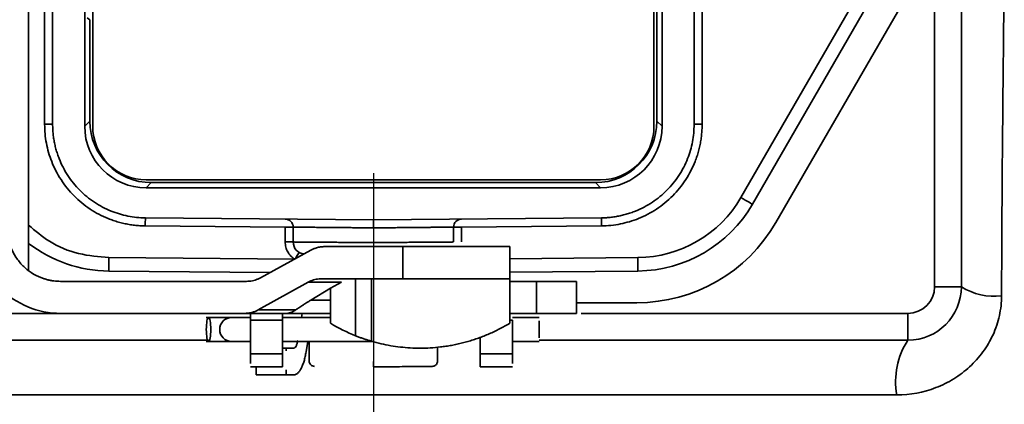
# Model space of a CAD drawing. Header units: millimetres. Extents: x 0 to 134, y 6 to 183.
# Tile 7 of 13: x 124.031 to 126.487, y 75.995 to 76.954. Entities that reach past the tile are written whole.
import ezdxf

# ---------------------------------------------------------------- set-up
doc = ezdxf.new("R2010")
doc.units = ezdxf.units.MM
doc.layers.add('SLD-0', color=179, linetype='Continuous')
doc.layers.add('标注层', color=7, linetype='Continuous')
doc.styles.add('SLDTEXTSTYLE1', font='GOTHIC.TTF', dxfattribs={"width": 0.79431})
doc.styles.add('SLDTEXTSTYLE2', font='GOTHIC.TTF', dxfattribs={"width": 0.913})
doc.dimstyles.new('SLDDIMSTYLE0', dxfattribs={"dimtxt": 2.5, "dimasz": 3.5, "dimexe": 0, "dimexo": 0.0625, "dimtad": 2, "dimlfac": 15, "dimrnd": 1e-09, "dimzin": 12, "dimdsep": 46, "dimtxsty": 'SLDTEXTSTYLE1', "dimblk1": 'NONE', "dimblk2": 'NONE', "dimsah": 1, "dimcen": 0.09, "dimadec": 0, "dimazin": 3, "dimtfac": 1, "dimtofl": 0, "dimtmove": 0, "dimatfit": 3, "dimldrblk": 'NONE', "dimfxl": 0, "dimfrac": 2, "dimtolj": 1, "dimtzin": 12, "dimarcsym": 0})

# ---------------------------------------------------------------- blocks, each defined once
blk = doc.blocks.new('_D_1')
at = {"layer": '标注层'}
for p, q in [((112.8029, 88.6482), (112.8029, 68.8888)), ((124.9129, 76.5715), (124.9129, 68.8888)), ((112.8029, 69.3888), (124.9129, 69.3888))]:
    blk.add_line(p, q, dxfattribs=at)
for points in [[(112.8029, 69.3888), (114.8029, 69.1388), (114.8029, 69.6388)], [(124.9129, 69.3888), (122.9129, 69.6388), (122.9129, 69.1388)]]:
    blk.add_solid(points, dxfattribs=at)
at = {"layer": '标注层', "insert": (114.5506, 72.6115), "char_height": 2.5, "attachment_point": 1, "style": 'SLDTEXTSTYLE2'}
blk.add_mtext('181.65', dxfattribs=at)
blk = doc.blocks.new('_NONE')

msp = doc.modelspace()

# ---------------------------------------------------------------- linework, layer by layer
at = {"layer": 'SLD-0', "color": 179, "linetype": 'Continuous', "lineweight": 35}
for p, q in [((126.37959, 78.22149), (126.37959, 76.28816)), ((124.05292, 76.32794), (124.05292, 78.18185)), ((124.09292, 76.69311), (124.09292, 77.81654)), ((124.11292, 77.81654), (124.11292, 76.69311)), ((124.19292, 77.8215), (124.19292, 76.68815)), ((125.61292, 77.82149), (125.61292, 76.68816)), ((125.62012, 77.8087), (125.62012, 76.70095)), ((125.63292, 76.68815), (125.63292, 77.8215)), ((125.71292, 76.69311), (125.71292, 77.81654)), ((125.73292, 77.81654), (125.73292, 76.69311)), ((126.17273, 77.10483), (125.82963, 76.51057)), ((126.20159, 77.08816), (125.8585, 76.49391)), ((126.2651, 77.05149), (125.91677, 76.44816)), ((124.21292, 76.68816), (124.21292, 76.97465)), ((124.20572, 76.95396), (124.19917, 76.95866)), ((124.20572, 76.70095), (124.20572, 76.95396)), ((124.19292, 76.68815), (124.20572, 76.70095)), ((125.62012, 76.70095), (125.63292, 76.68815)), ((124.09292, 76.69311), (124.11292, 76.69311)), ((125.73292, 76.69311), (125.71292, 76.69311)), ((125.47959, 76.55483), (124.34625, 76.55483)), ((124.35905, 76.54763), (124.34625, 76.53483)), ((124.34625, 76.53483), (125.47959, 76.53483)), ((125.46679, 76.54763), (124.35905, 76.54763)), ((125.47959, 76.53483), (125.46679, 76.54763)), ((125.83527, 76.50732), (125.82963, 76.51057)), ((125.84068, 76.50419), (125.83527, 76.50732)), ((125.84567, 76.50131), (125.84068, 76.50419)), ((125.85005, 76.49879), (125.84567, 76.50131)), ((125.85364, 76.49671), (125.85005, 76.49879)), ((125.8563, 76.49517), (125.85364, 76.49671)), ((125.85795, 76.49423), (125.8563, 76.49517)), ((125.8585, 76.49391), (125.85795, 76.49423)), ((124.34416, 76.45393), (124.34419, 76.45642)), ((124.34419, 76.45642), (124.3442, 76.45827)), ((124.3442, 76.45827), (124.34421, 76.45941)), ((124.34421, 76.45941), (124.34422, 76.45979)), ((124.34422, 76.45979), (124.91292, 76.45483)), ((124.91292, 76.45483), (125.48162, 76.45979)), ((125.48163, 76.45941), (125.48162, 76.45979)), ((125.48163, 76.45827), (125.48163, 76.45941)), ((125.48165, 76.45642), (125.48163, 76.45827)), ((125.48167, 76.45393), (125.48165, 76.45642)), ((124.34404, 76.43979), (124.34408, 76.44369)), ((124.69292, 76.43675), (124.34404, 76.43979)), ((124.34408, 76.44369), (124.34411, 76.44744)), ((124.34411, 76.44744), (124.34414, 76.4509)), ((124.34414, 76.4509), (124.34416, 76.45393)), ((124.69292, 76.39965), (124.69292, 76.43675)), ((124.71292, 76.43675), (124.71292, 76.39965)), ((125.11292, 76.43675), (125.11292, 76.39965)), ((125.4818, 76.43979), (125.13292, 76.43675)), ((125.13292, 76.43675), (125.13292, 76.39965)), ((125.4817, 76.4509), (125.48167, 76.45393)), ((125.48173, 76.44744), (125.4817, 76.4509)), ((125.48176, 76.44369), (125.48173, 76.44744)), ((125.4818, 76.43979), (125.48176, 76.44369)), ((124.71292, 76.39965), (124.69292, 76.39965)), ((124.98625, 76.38816), (124.79237, 76.38816)), ((124.98625, 76.38816), (124.98625, 76.30816)), ((125.25292, 76.38816), (125.25292, 76.30816)), ((124.75723, 76.37923), (124.6316, 76.31043)), ((124.6559, 76.32374), (124.2531, 76.32725)), ((124.78488, 76.30816), (124.98625, 76.30816)), ((124.86871, 76.30816), (124.86871, 76.1658)), ((124.90862, 76.15205), (124.90862, 76.30816)), ((125.57273, 76.32725), (125.25292, 76.32446)), ((125.25292, 76.30816), (125.25292, 76.19681)), ((124.59645, 76.30149), (124.13292, 76.30149)), ((124.62581, 76.23043), (124.75012, 76.29923)), ((124.83305, 76.29923), (124.75012, 76.29923)), ((124.75715, 76.25483), (124.80625, 76.2844)), ((124.83305, 76.29923), (124.80625, 76.2844)), ((124.80625, 76.2844), (124.80625, 76.25483)), ((125.31959, 76.30149), (125.25292, 76.30149)), ((125.31959, 76.22149), (125.31959, 76.30149)), ((125.41959, 76.22149), (125.41959, 76.30149)), ((126.37959, 76.28816), (126.31292, 76.28816)), ((124.80625, 76.25483), (124.75715, 76.25483)), ((124.80625, 76.25483), (124.80625, 76.19681)), ((125.57036, 76.24816), (125.41959, 76.24816)), ((124.59104, 76.22149), (124.13292, 76.22149)), ((124.55959, 76.21149), (124.4961, 76.21149)), ((124.60625, 76.21149), (124.55959, 76.21149)), ((124.69416, 76.22149), (124.59104, 76.22149)), ((124.71965, 76.23043), (124.62581, 76.23043)), ((124.80625, 76.21149), (124.68625, 76.21149)), ((124.80625, 76.22149), (124.69416, 76.22149)), ((124.73523, 76.22149), (124.73364, 76.21149)), ((125.31959, 76.22149), (125.25292, 76.22149)), ((125.32634, 76.21149), (125.25959, 76.21149)), ((126.24625, 76.15483), (126.24625, 76.22149)), ((124.68625, 76.20508), (124.60625, 76.20508)), ((124.60625, 76.20508), (124.60625, 76.12098)), ((124.68625, 76.20508), (124.68625, 76.12098)), ((125.25959, 76.12098), (125.25959, 76.20508)), ((125.17959, 76.12098), (125.17959, 76.1628)), ((124.50167, 76.15483), (123.57959, 76.15483)), ((124.4961, 76.15149), (124.55959, 76.15149)), ((124.55959, 76.15149), (124.6061, 76.15149)), ((124.68625, 76.15149), (124.91165, 76.15149)), ((124.74514, 76.1259), (124.74922, 76.15149)), ((124.75292, 76.15149), (124.75292, 76.10131)), ((125.07292, 76.10131), (125.07292, 76.13769)), ((125.25959, 76.15149), (125.32634, 76.15149)), ((126.24625, 76.15483), (125.32625, 76.15483)), ((124.60625, 76.12098), (124.68625, 76.12098)), ((124.69555, 76.13483), (124.68625, 76.13483)), ((124.69555, 76.13483), (124.69555, 76.12803)), ((124.71415, 76.13483), (124.69555, 76.13483)), ((125.25959, 76.12098), (125.17959, 76.12098)), ((124.6061, 76.08816), (124.68641, 76.08816)), ((124.62037, 76.08816), (124.62037, 76.06816)), ((125.17942, 76.08816), (125.25974, 76.08816)), ((124.69555, 76.06816), (124.62037, 76.06816)), ((124.69555, 76.08111), (124.69555, 76.06816)), ((124.69555, 76.06816), (124.71415, 76.06816)), ((126.21848, 76.0183), (123.60736, 76.0183))]:
    msp.add_line(p, q, dxfattribs=at)
at = {"layer": 'SLD-0', "color": 8, "linetype": 'Continuous', "lineweight": 35}
for p, q in [((126.31292, 76.28816), (126.31292, 77.18149)), ((124.71581, 76.35655), (124.25341, 76.36058)), ((124.71845, 76.35799), (124.71957, 76.3599)), ((124.71957, 76.3599), (124.72147, 76.36313)), ((124.72147, 76.36313), (124.72322, 76.36611)), ((124.72322, 76.36611), (124.72476, 76.36873)), ((124.72476, 76.36873), (124.72602, 76.37087)), ((124.72602, 76.37087), (124.72695, 76.37247)), ((124.72695, 76.37247), (124.72753, 76.37345)), ((124.72753, 76.37345), (124.72772, 76.37378)), ((125.57243, 76.36058), (125.25292, 76.3578)), ((123.57959, 76.22149), (124.13292, 76.22149)), ((125.43125, 76.22149), (126.24625, 76.22149)), ((125.25959, 76.20508), (125.25292, 76.20508))]:
    msp.add_line(p, q, dxfattribs=at)
at = {"layer": 'SLD-0', "color": 179, "linetype": 'Continuous', "lineweight": 35}
for centre, radius, start, end in [((124.34625, 76.68816), 0.13333, 179.99999, 270), ((125.47959, 76.68816), 0.13333, 270.00001, 0.00001), ((125.56983, 76.66057), 0.33333, 270.49999, 330), ((124.69292, 76.43675), 0.02, 360, 89.5), ((125.13292, 76.43675), 0.02, 90.5, 180), ((125.57036, 76.64816), 0.4, 270, 330), ((124.25601, 76.66057), 0.33333, 232.4626, 269.50001), ((124.74292, 76.39965), 0.03, 180, 264.39751), ((126.24625, 76.28816), 0.06667, 270, 0), ((126.24625, 76.28816), 0.13333, 270, 360), ((126.46043, 76.41345), 0.14911, 237.16773, 277.51523), ((124.55959, 76.18149), 0.03, 90, 270), ((126.40422, 76.0516), 0.1887, 146.83799, 190.16553)]:
    msp.add_arc(centre, radius, start, end, dxfattribs=at)
for centre, major_axis, start_param, end_param in [((124.35906, 76.70097), (-0.10843, -0.10843), 5.4978254, 7.0685453), ((125.46678, 76.70097), (0.10843, -0.10843), 5.4978254, 7.0685452), ((124.34626, 76.68817), (-0.10843, -0.10843), 5.497825, 7.0685454), ((125.47958, 76.68817), (0.10843, -0.10843), 5.4978254, 7.0685456)]:
    msp.add_ellipse(centre, major_axis=major_axis, ratio=0.9999239, start_param=start_param, end_param=end_param, dxfattribs=at)
for points, knots in [([(126.4729, 78.18452), (126.4739, 78.0895), (126.47529, 77.99965), (126.47761, 77.87187), (126.47842, 77.83043), (126.48003, 77.74961), (126.48082, 77.71011), (126.48453, 77.51845), (126.48638, 77.38481), (126.48672, 77.17959), (126.48646, 77.11039), (126.48566, 77.00112), (126.48532, 76.96371), (126.48458, 76.88706), (126.48416, 76.84777), (126.4829, 76.7264), (126.48203, 76.64076), (126.48067, 76.45771), (126.4802, 76.36299), (126.47993, 76.26562)], [0, 0, 0, 0, 0.125, 0.125, 0.1875, 0.1875, 0.25, 0.25, 0.5, 0.5, 0.625, 0.625, 0.6875, 0.6875, 0.75, 0.75, 0.875, 0.875, 1, 1, 1, 1]), ([(124.34404, 76.43979), (124.33948, 76.4399), (124.3304, 76.44012), (124.31686, 76.44136), (124.30346, 76.44326), (124.29021, 76.4459), (124.2771, 76.44925), (124.26413, 76.45333), (124.24768, 76.45947), (124.22813, 76.46852), (124.20606, 76.48159), (124.18526, 76.49693), (124.16603, 76.51445), (124.14868, 76.53383), (124.13353, 76.55475), (124.12064, 76.57694), (124.11036, 76.59967), (124.10248, 76.6227), (124.09698, 76.64579), (124.09355, 76.66931), (124.09313, 76.68515), (124.09292, 76.69311)], [0, 0, 0, 0, 0.0345674, 0.0688834, 0.103046, 0.1371549, 0.1713099, 0.2056106, 0.2401552, 0.3044034, 0.3687406, 0.4343392, 0.5000286, 0.5656272, 0.6313166, 0.6955648, 0.759902, 0.820143, 0.8798836, 0.9396581, 1, 1, 1, 1]), ([(124.11292, 76.69311), (124.11298, 76.68892), (124.11311, 76.68055), (124.11414, 76.66807), (124.11579, 76.65571), (124.11811, 76.64348), (124.1211, 76.63138), (124.12474, 76.61941), (124.13298, 76.59674), (124.1494, 76.56469), (124.17943, 76.52776), (124.2161, 76.49739), (124.25079, 76.47925), (124.27944, 76.46916), (124.30066, 76.46391), (124.32229, 76.46056), (124.33689, 76.46005), (124.34422, 76.45979)], [0, 0, 0, 0, 0.0345896, 0.0689274, 0.1031114, 0.1372413, 0.1714171, 0.2057382, 0.2403032, 0.3701167, 0.5000285, 0.629842, 0.7597539, 0.8200277, 0.8798037, 0.9396166, 1, 1, 1, 1]), ([(125.48162, 76.45979), (125.48582, 76.45989), (125.49419, 76.46009), (125.50666, 76.46123), (125.519, 76.46299), (125.53121, 76.46542), (125.54328, 76.46851), (125.55522, 76.47226), (125.57782, 76.4807), (125.60973, 76.49739), (125.64639, 76.52774), (125.67644, 76.56468), (125.69427, 76.59952), (125.70411, 76.62826), (125.70917, 76.64952), (125.71234, 76.67119), (125.71272, 76.68578), (125.71292, 76.69311)], [0, 0, 0, 0, 0.0345896, 0.0689274, 0.1031114, 0.1372413, 0.1714171, 0.2057382, 0.2403032, 0.3701167, 0.5000285, 0.629842, 0.7597539, 0.8200277, 0.8798037, 0.9396166, 1, 1, 1, 1]), ([(125.73292, 76.69311), (125.73285, 76.68856), (125.73271, 76.67947), (125.73159, 76.66592), (125.7298, 76.6525), (125.72728, 76.63923), (125.72404, 76.62609), (125.72008, 76.61309), (125.71408, 76.59659), (125.7052, 76.57695), (125.69232, 76.55477), (125.67717, 76.53384), (125.65982, 76.51446), (125.64059, 76.49694), (125.6198, 76.4816), (125.59772, 76.46852), (125.57509, 76.45805), (125.55212, 76.44997), (125.52909, 76.44427), (125.5056, 76.44063), (125.48975, 76.44007), (125.4818, 76.43979)], [0, 0, 0, 0, 0.0345674, 0.06888336, 0.10304602, 0.13715487, 0.17130987, 0.20561057, 0.24015525, 0.30440342, 0.36874058, 0.43433916, 0.50002859, 0.56562717, 0.63131661, 0.69556479, 0.75990195, 0.82014298, 0.87988359, 0.93965811, 1, 1, 1, 1]), ([(124.91292, 76.45483), (124.91292, 76.45477), (124.91293, 76.45466), (124.91296, 76.45375), (124.91301, 76.45179), (124.91299, 76.44652), (124.91295, 76.4395), (124.91292, 76.43483)], [0, 0, 0, 0, 0.10664927, 0.21925243, 0.33647391, 0.55870032, 1, 1, 1, 1]), ([(124.13292, 76.22149), (124.10499, 76.22149), (124.07708, 76.22705), (124.02548, 76.24842), (124.00182, 76.26423), (123.96232, 76.30372), (123.94651, 76.32739), (123.92514, 76.37899), (123.91959, 76.4069), (123.91959, 76.43483)], [0, 0, 0, 0, 0.25, 0.25, 0.5, 0.5, 0.75, 0.75, 1, 1, 1, 1]), ([(124.13292, 76.30149), (124.13011, 76.30154), (124.1245, 76.30165), (124.11616, 76.30246), (124.10791, 76.30375), (124.09976, 76.30558), (124.09172, 76.30792), (124.07793, 76.31289), (124.05918, 76.32256), (124.03801, 76.3399), (124.02066, 76.36107), (124.0097, 76.38231), (124.00344, 76.40156), (124.00018, 76.41806), (123.99978, 76.42922), (123.99959, 76.43483)], [0, 0, 0, 0, 0.04032222, 0.08031714, 0.12014249, 0.15995801, 0.19992356, 0.24019724, 0.37004189, 0.50005725, 0.62990199, 0.75991743, 0.84004545, 0.91964627, 1, 1, 1, 1]), ([(124.71292, 76.43675), (124.71287, 76.43675), (124.71279, 76.43675), (124.71224, 76.43675), (124.71133, 76.43675), (124.71008, 76.43675), (124.70867, 76.43675), (124.70791, 76.43675), (124.70745, 76.43675), (124.70707, 76.43675), (124.70667, 76.43675), (124.70617, 76.43675), (124.70527, 76.43675), (124.70335, 76.43675), (124.70059, 76.43675), (124.69689, 76.43675), (124.69438, 76.43675), (124.69292, 76.43675)], [0, 0, 0, 0, 0.0970141, 0.1770395, 0.2400617, 0.3686195, 0.4341747, 0.4671165, 0.4803093, 0.5001052, 0.5189585, 0.5330938, 0.5660357, 0.6315909, 0.7601487, 0.8609564, 1, 1, 1, 1]), ([(124.91292, 76.43483), (124.90897, 76.43487), (124.9013, 76.43494), (124.89019, 76.43504), (124.87984, 76.43514), (124.87027, 76.43523), (124.86147, 76.43532), (124.85344, 76.4354), (124.84618, 76.43547), (124.83966, 76.43553), (124.82759, 76.43565), (124.81043, 76.43581), (124.78944, 76.43601), (124.77088, 76.43618), (124.75487, 76.43633), (124.74148, 76.43646), (124.73073, 76.43656), (124.72256, 76.43664), (124.71694, 76.4367), (124.71354, 76.43674), (124.71312, 76.43674), (124.71292, 76.43675)], [0, 0, 0, 0, 0.0377232, 0.0732229, 0.1064989, 0.1375511, 0.1663794, 0.1929838, 0.2173641, 0.2395203, 0.2594524, 0.3421901, 0.4229986, 0.5018778, 0.5788275, 0.6538476, 0.7269379, 0.7980985, 0.867329, 0.9346296, 1, 1, 1, 1]), ([(125.11292, 76.43675), (125.11285, 76.43675), (125.11272, 76.43674), (125.11165, 76.43673), (125.10991, 76.43671), (125.10738, 76.43669), (125.10408, 76.43665), (125.09996, 76.43661), (125.09501, 76.43656), (125.0892, 76.4365), (125.08254, 76.43644), (125.075, 76.43637), (125.0666, 76.43629), (125.05733, 76.4362), (125.04721, 76.43611), (125.03625, 76.436), (125.02449, 76.43589), (125.01196, 76.43577), (124.9987, 76.43565), (124.98544, 76.43552), (124.9713, 76.43539), (124.95522, 76.43523), (124.93536, 76.43504), (124.92079, 76.4349), (124.91292, 76.43483)], [0, 0, 0, 0, 0.0368928, 0.0744527, 0.1126798, 0.1515739, 0.1911353, 0.2313637, 0.2722593, 0.3138221, 0.356052, 0.398949, 0.4425131, 0.4867444, 0.5316428, 0.5772084, 0.6234411, 0.6703409, 0.7179078, 0.7661418, 0.8079495, 0.8608646, 0.9248831, 1, 1, 1, 1]), ([(125.13292, 76.43675), (125.1319, 76.43675), (125.13005, 76.43675), (125.12759, 76.43675), (125.1249, 76.43675), (125.12249, 76.43675), (125.12057, 76.43675), (125.11968, 76.43675), (125.11917, 76.43675), (125.11878, 76.43675), (125.1184, 76.43675), (125.11793, 76.43675), (125.11716, 76.43675), (125.11576, 76.43675), (125.11434, 76.43675), (125.11317, 76.43675), (125.11301, 76.43675), (125.11292, 76.43675)], [0, 0, 0, 0, 0.0970152, 0.1770405, 0.2400617, 0.3686195, 0.4341747, 0.4671165, 0.4803093, 0.5001173, 0.5189585, 0.5330938, 0.5660357, 0.6315908, 0.7601487, 0.8609576, 1, 1, 1, 1]), ([(124.71759, 76.35653), (124.71611, 76.35747), (124.71316, 76.35934), (124.70915, 76.36266), (124.70551, 76.36633), (124.70227, 76.37038), (124.69808, 76.3769), (124.69387, 76.38661), (124.69324, 76.39527), (124.69292, 76.39965)], [0, 0, 0, 0, 0.1015912, 0.2013758, 0.3004089, 0.3997691, 0.5005246, 0.7481033, 1, 1, 1, 1]), ([(124.71292, 76.39965), (124.71298, 76.39964), (124.71312, 76.39964), (124.71423, 76.39963), (124.71609, 76.39961), (124.71885, 76.39959), (124.72254, 76.39955), (124.72724, 76.39951), (124.73302, 76.39946), (124.73991, 76.39941), (124.74797, 76.39934), (124.75724, 76.39927), (124.76774, 76.3992), (124.77947, 76.39911), (124.79243, 76.39902), (124.8066, 76.39892), (124.82194, 76.39881), (124.83838, 76.39869), (124.85583, 76.39857), (124.87419, 76.39844), (124.89332, 76.3983), (124.90634, 76.39821), (124.91292, 76.39816)], [0, 0, 0, 0, 0.0371687, 0.0756882, 0.1155587, 0.15678, 0.1993521, 0.243275, 0.2885486, 0.3351729, 0.3831479, 0.4324734, 0.4831495, 0.5351761, 0.5885532, 0.6432806, 0.6993584, 0.7567864, 0.8155646, 0.875693, 0.9371715, 1, 1, 1, 1]), ([(124.75723, 76.37923), (124.75927, 76.38027), (124.7638, 76.38259), (124.77174, 76.38539), (124.78143, 76.38768), (124.78855, 76.38799), (124.79237, 76.38816)], [0, 0, 0, 0, 0.1876668, 0.416889, 0.6876704, 1, 1, 1, 1]), ([(124.91292, 76.39816), (124.91669, 76.39819), (124.92419, 76.39824), (124.93533, 76.39832), (124.94626, 76.3984), (124.95696, 76.39848), (124.96739, 76.39855), (124.97754, 76.39863), (124.98737, 76.39869), (124.99688, 76.39876), (125.00604, 76.39883), (125.01484, 76.39889), (125.02326, 76.39895), (125.03131, 76.399), (125.03896, 76.39906), (125.04621, 76.39911), (125.05306, 76.39916), (125.05951, 76.39921), (125.06556, 76.39925), (125.07121, 76.39929), (125.07646, 76.39933), (125.08131, 76.39937), (125.08578, 76.39941), (125.08987, 76.39944), (125.09358, 76.39947), (125.09693, 76.3995), (125.09993, 76.39952), (125.10258, 76.39955), (125.1049, 76.39957), (125.10689, 76.39959), (125.10858, 76.3996), (125.10997, 76.39962), (125.11108, 76.39963), (125.11192, 76.39963), (125.1125, 76.39964), (125.11285, 76.39964), (125.1129, 76.39965), (125.11292, 76.39965)], [0, 0, 0, 0, 0.0360083, 0.0715792, 0.1067126, 0.1414086, 0.1756672, 0.2094883, 0.242872, 0.2758182, 0.3083269, 0.3403982, 0.3720321, 0.4032284, 0.4339874, 0.4643088, 0.4941928, 0.5236393, 0.5526483, 0.5812198, 0.6093539, 0.6370505, 0.6643096, 0.6911312, 0.7175153, 0.7434619, 0.768971, 0.7940427, 0.8186768, 0.8428735, 0.8666326, 0.8899542, 0.9128384, 0.935285, 0.9572942, 0.9788658, 1, 1, 1, 1]), ([(124.98625, 76.38816), (124.99047, 76.38816), (124.99889, 76.38816), (125.01146, 76.38816), (125.02391, 76.38816), (125.03625, 76.38816), (125.04848, 76.38816), (125.06059, 76.38816), (125.07259, 76.38816), (125.0889, 76.38816), (125.10913, 76.38816), (125.13258, 76.38816), (125.15469, 76.38816), (125.17514, 76.38816), (125.1936, 76.38816), (125.20972, 76.38816), (125.22344, 76.38816), (125.23437, 76.38816), (125.24275, 76.38816), (125.2486, 76.38816), (125.25225, 76.38816), (125.25269, 76.38816), (125.25292, 76.38816)], [0, 0, 0, 0, 0.0302503, 0.0602969, 0.0902061, 0.1200449, 0.149881, 0.1797819, 0.2098148, 0.240046, 0.3043164, 0.3686707, 0.4343087, 0.5000323, 0.5656703, 0.6313939, 0.6956644, 0.7600187, 0.8202361, 0.8799459, 0.9396876, 1, 1, 1, 1]), ([(124.2531, 76.32725), (124.25311, 76.32725), (124.25314, 76.33084), (124.25325, 76.34319), (124.25333, 76.35186), (124.25341, 76.36058)], [0, 0, 0, 0, 0.5, 0.5, 1, 1, 1, 1]), ([(125.57273, 76.32725), (125.57273, 76.32725), (125.5727, 76.33084), (125.57259, 76.34319), (125.57251, 76.35186), (125.57243, 76.36058)], [0, 0, 0, 0, 0.5, 0.5, 1, 1, 1, 1]), ([(124.6316, 76.31043), (124.62941, 76.30931), (124.62506, 76.3071), (124.61818, 76.30462), (124.61112, 76.30283), (124.60385, 76.30171), (124.59893, 76.30157), (124.59645, 76.30149)], [0, 0, 0, 0, 0.2009779, 0.3994583, 0.5974483, 0.7969701, 1, 1, 1, 1]), ([(124.75012, 76.29923), (124.75228, 76.30034), (124.75658, 76.30255), (124.76339, 76.30503), (124.77038, 76.30682), (124.77757, 76.30794), (124.78243, 76.30809), (124.78488, 76.30816)], [0, 0, 0, 0, 0.2012142, 0.3997774, 0.5977303, 0.7971327, 1, 1, 1, 1]), ([(125.25292, 76.30816), (125.25286, 76.30816), (125.25275, 76.30816), (125.25184, 76.30816), (125.25038, 76.30816), (125.24833, 76.30816), (125.24569, 76.30816), (125.24247, 76.30816), (125.23866, 76.30816), (125.23264, 76.30816), (125.22344, 76.30816), (125.20974, 76.30816), (125.19361, 76.30816), (125.17515, 76.30816), (125.1547, 76.30816), (125.1326, 76.30816), (125.10914, 76.30816), (125.0851, 76.30816), (125.06074, 76.30816), (125.03632, 76.30816), (125.01144, 76.30816), (124.99467, 76.30816), (124.98625, 76.30816)], [0, 0, 0, 0, 0.0302503, 0.0602969, 0.0902061, 0.1200449, 0.149881, 0.1797819, 0.2098148, 0.240046, 0.3043164, 0.3686707, 0.4343087, 0.5000323, 0.5656703, 0.6313939, 0.6956644, 0.7600187, 0.8202361, 0.8799459, 0.9396876, 1, 1, 1, 1]), ([(126.21848, 76.0183), (126.25204, 76.0183), (126.28533, 76.02453), (126.33157, 76.04231), (126.34657, 76.04972), (126.3749, 76.06724), (126.38808, 76.07722), (126.41243, 76.09963), (126.42369, 76.11222), (126.44325, 76.13905), (126.45163, 76.15333), (126.46545, 76.18367), (126.47084, 76.19972), (126.478, 76.23215), (126.47989, 76.2487), (126.47993, 76.26562)], [0, 0, 0, 0, 0.25, 0.25, 0.375, 0.375, 0.5, 0.5, 0.625, 0.625, 0.75, 0.75, 0.875, 0.875, 1, 1, 1, 1]), ([(124.75715, 76.25483), (124.75483, 76.25342), (124.75057, 76.25083), (124.74493, 76.24733), (124.74052, 76.24458), (124.73457, 76.24081), (124.72737, 76.23601), (124.7221, 76.23219), (124.71965, 76.23043)], [0, 0, 0, 0, 0.1678043, 0.3073638, 0.4186782, 0.5017517, 0.7687291, 1, 1, 1, 1]), ([(124.49619, 76.18149), (124.49619, 76.18935), (124.49679, 76.19715), (124.49887, 76.20826), (124.50033, 76.21149), (124.50327, 76.21149), (124.50473, 76.20826), (124.50681, 76.19715), (124.50742, 76.18935), (124.50742, 76.18149)], [0, 0, 0, 0, 0.25, 0.25, 0.5, 0.5, 0.75, 0.75, 1, 1, 1, 1]), ([(124.62581, 76.23043), (124.62379, 76.22938), (124.61931, 76.22706), (124.61146, 76.22426), (124.60187, 76.22197), (124.59482, 76.22166), (124.59104, 76.22149)], [0, 0, 0, 0, 0.187875, 0.4171699, 0.6878831, 1, 1, 1, 1]), ([(124.60625, 76.22149), (124.60625, 76.22144), (124.60625, 76.22132), (124.60625, 76.22046), (124.60625, 76.21908), (124.60625, 76.21656), (124.60625, 76.21224), (124.60625, 76.20748), (124.60625, 76.20508)], [0, 0, 0, 0, 0.1266491, 0.2508885, 0.374795, 0.500462, 0.7480717, 1, 1, 1, 1]), ([(124.68625, 76.22149), (124.68625, 76.22144), (124.68625, 76.22132), (124.68625, 76.22046), (124.68625, 76.21908), (124.68625, 76.21656), (124.68625, 76.21224), (124.68625, 76.20748), (124.68625, 76.20508)], [0, 0, 0, 0, 0.1266491, 0.2508885, 0.374795, 0.500462, 0.7480717, 1, 1, 1, 1]), ([(124.69416, 76.22149), (124.69558, 76.22154), (124.69825, 76.22162), (124.70194, 76.22224), (124.70504, 76.22302), (124.70904, 76.22434), (124.71389, 76.22649), (124.71782, 76.22917), (124.71965, 76.23043)], [0, 0, 0, 0, 0.1660064, 0.3094386, 0.4302984, 0.5285918, 0.7799129, 1, 1, 1, 1]), ([(125.41959, 76.22149), (125.41953, 76.22149), (125.41942, 76.22149), (125.41854, 76.22149), (125.41714, 76.22149), (125.41517, 76.22149), (125.41123, 76.22149), (125.40379, 76.22149), (125.39078, 76.22149), (125.3749, 76.22149), (125.35897, 76.22149), (125.34454, 76.22149), (125.33217, 76.22149), (125.32379, 76.22149), (125.31959, 76.22149)], [0, 0, 0, 0, 0.0483485, 0.0962668, 0.1440283, 0.1919089, 0.2401827, 0.3700015, 0.5000479, 0.6298668, 0.7599133, 0.8400049, 0.9196073, 1, 1, 1, 1]), ([(125.25292, 76.19681), (125.24878, 76.19438), (125.24057, 76.18954), (125.22786, 76.18276), (125.215, 76.17641), (125.20198, 76.17051), (125.18882, 76.16506), (125.17554, 76.16007), (125.16215, 76.15552), (125.14867, 76.15143), (125.13512, 76.1478), (125.1215, 76.14461), (125.10784, 76.14188), (125.09415, 76.13959), (125.07657, 76.13723), (125.05502, 76.13532), (125.02975, 76.13458), (125.00479, 76.1353), (124.98021, 76.13741), (124.9559, 76.14092), (124.93185, 76.1457), (124.91641, 76.14992), (124.90862, 76.15205)], [0, 0, 0, 0, 0.043157, 0.0856397, 0.1274797, 0.1687104, 0.2093664, 0.249484, 0.2891009, 0.3282561, 0.3669902, 0.4053451, 0.443364, 0.481091, 0.5185715, 0.5876921, 0.6565599, 0.7238933, 0.7916334, 0.860055, 0.9294252, 1, 1, 1, 1]), ([(124.50742, 76.18149), (124.50742, 76.17364), (124.50681, 76.16583), (124.50473, 76.15473), (124.50327, 76.15149), (124.50033, 76.15149), (124.49887, 76.15473), (124.49679, 76.16583), (124.49619, 76.17364), (124.49619, 76.18149)], [0, 0, 0, 0, 0.25, 0.25, 0.5, 0.5, 0.75, 0.75, 1, 1, 1, 1]), ([(124.86871, 76.1658), (124.87149, 76.1647), (124.87701, 76.16254), (124.88525, 76.15955), (124.89328, 76.1568), (124.9011, 76.15428), (124.90612, 76.15279), (124.90862, 76.15205)], [0, 0, 0, 0, 0.207064, 0.4104842, 0.6103694, 0.8068344, 1, 1, 1, 1]), ([(124.72448, 76.15407), (124.72423, 76.15266), (124.72373, 76.14985), (124.72274, 76.14609), (124.72159, 76.14277), (124.71987, 76.13906), (124.71739, 76.13558), (124.71523, 76.13508), (124.71415, 76.13483)], [0, 0, 0, 0, 0.1268692, 0.2509198, 0.3746435, 0.5005514, 0.7481145, 1, 1, 1, 1]), ([(124.68625, 76.12098), (124.68625, 76.119), (124.68625, 76.11508), (124.68625, 76.10974), (124.68625, 76.10491), (124.68625, 76.1006), (124.68625, 76.09602), (124.68625, 76.09179), (124.68625, 76.08871), (124.68625, 76.08834), (124.68625, 76.08816)], [0, 0, 0, 0, 0.1012155, 0.2007488, 0.2996867, 0.3991356, 0.5001849, 0.6674195, 0.8323151, 1, 1, 1, 1]), ([(124.71415, 76.06816), (124.71494, 76.06821), (124.71652, 76.0683), (124.71889, 76.06905), (124.72123, 76.07024), (124.72436, 76.07252), (124.72822, 76.07662), (124.73258, 76.08353), (124.73657, 76.09217), (124.74002, 76.1023), (124.74296, 76.11354), (124.74442, 76.12177), (124.74514, 76.1259)], [0, 0, 0, 0, 0.0614468, 0.1225634, 0.1836447, 0.244986, 0.3723748, 0.500072, 0.6274607, 0.7551578, 0.8773492, 1, 1, 1, 1]), ([(125.17959, 76.08816), (125.17959, 76.08823), (125.17959, 76.08835), (125.17959, 76.08945), (125.17959, 76.0912), (125.17959, 76.09369), (125.17959, 76.09753), (125.17959, 76.10322), (125.17959, 76.11131), (125.17959, 76.11774), (125.17959, 76.12098)], [0, 0, 0, 0, 0.1009821, 0.2003918, 0.2993268, 0.3989003, 0.5002046, 0.6673168, 0.8322094, 1, 1, 1, 1]), ([(124.75292, 76.103), (124.75307, 76.10132), (124.7533, 76.09872), (124.75492, 76.09558), (124.75662, 76.09341), (124.75875, 76.09165), (124.76185, 76.08994), (124.76444, 76.08964), (124.76613, 76.08944)], [0, 0, 0, 0, 0.2389972, 0.3678379, 0.4995126, 0.6312586, 0.7603039, 1, 1, 1, 1]), ([(124.91292, 76.08816), (124.91293, 76.08822), (124.91294, 76.08834), (124.91295, 76.0894), (124.91296, 76.09132), (124.91296, 76.09416), (124.91295, 76.09767), (124.91293, 76.10023), (124.91292, 76.10149)], [0, 0, 0, 0, 0.132948, 0.2846974, 0.4532039, 0.6336403, 0.8186892, 1, 1, 1, 1]), ([(124.91292, 76.08816), (124.92411, 76.08826), (124.9465, 76.08845), (124.97826, 76.08873), (125.00672, 76.08898), (125.03016, 76.08918), (125.04755, 76.08934), (125.05801, 76.08943), (125.05889, 76.08943), (125.05929, 76.08944)], [0, 0, 0, 0, 0.14563977, 0.29122329, 0.43649291, 0.58188966, 0.72721443, 0.87245206, 1, 1, 1, 1]), ([(125.0691, 76.09343), (125.06841, 76.09281), (125.06704, 76.09159), (125.06389, 76.08991), (125.06129, 76.08963), (125.0596, 76.08944)], [0, 0, 0, 0, 0.263562, 0.5215298, 1, 1, 1, 1]), ([(125.0691, 76.09343), (125.06971, 76.09413), (125.07091, 76.09552), (125.07252, 76.09871), (125.07276, 76.10131), (125.07292, 76.103)], [0, 0, 0, 0, 0.2635828, 0.5215565, 1, 1, 1, 1])]:
    msp.add_open_spline(points, degree=3, knots=knots, dxfattribs=at)
for points, degree in [([(125.82963, 76.51057), (125.77652, 76.41857), (125.67866, 76.36151), (125.57243, 76.36058)], 3), ([(125.35785, 76.30149), (125.34576, 76.30149), (125.33268, 76.30149), (125.31959, 76.30149)], 3), ([(125.3903, 76.30149), (125.38104, 76.30149), (125.36995, 76.30149), (125.35785, 76.30149)], 3), ([(125.41197, 76.30149), (125.40696, 76.30149), (125.39955, 76.30149), (125.3903, 76.30149)], 3), ([(125.41959, 76.30149), (125.41698, 76.30149), (125.41197, 76.30149)], 2), ([(124.86871, 76.1658), (124.8471, 76.17444), (124.82619, 76.18482), (124.80625, 76.19681)], 3), ([(125.32625, 76.18149), (125.32625, 76.18935), (125.32625, 76.19715), (125.32625, 76.20271)], 3), ([(125.32625, 76.16028), (125.32625, 76.16583), (125.32625, 76.17364), (125.32625, 76.18149)], 3), ([(124.60625, 76.12098), (124.60625, 76.11104), (124.60625, 76.10267), (124.60625, 76.09694)], 3), ([(125.25959, 76.09694), (125.25959, 76.10267), (125.25959, 76.11104), (125.25959, 76.12098)], 3)]:
    msp.add_open_spline(points, degree=degree, dxfattribs=at)
at = {"layer": 'SLD-0', "color": 8, "linetype": 'Continuous', "lineweight": 35}
msp.add_open_spline([(124.25341, 76.36058), (124.22798, 76.36278), (124.17624, 76.36725), (124.10639, 76.39591), (124.06962, 76.42743), (124.05292, 76.44175)], degree=3, knots=[0, 0, 0, 0, 0.3452701, 0.7025132, 1, 1, 1, 1], dxfattribs=at)

# ---------------------------------------------------------------- dimensions: what is measured, and where the dimension line sits
at = {"layer": '标注层'}
dim = msp.add_linear_dim(base=(112.80292, 69.38879), p1=(124.91292, 77.07149), p2=(112.80292, 89.14816), dimstyle='SLDDIMSTYLE0', dxfattribs=at)
dim.commit()
dim.dimension.update_dxf_attribs({"geometry": '_D_1', "text_midpoint": (118.85792, 69.38879), "dimtype": 160})

doc.saveas('drawing.dxf')
